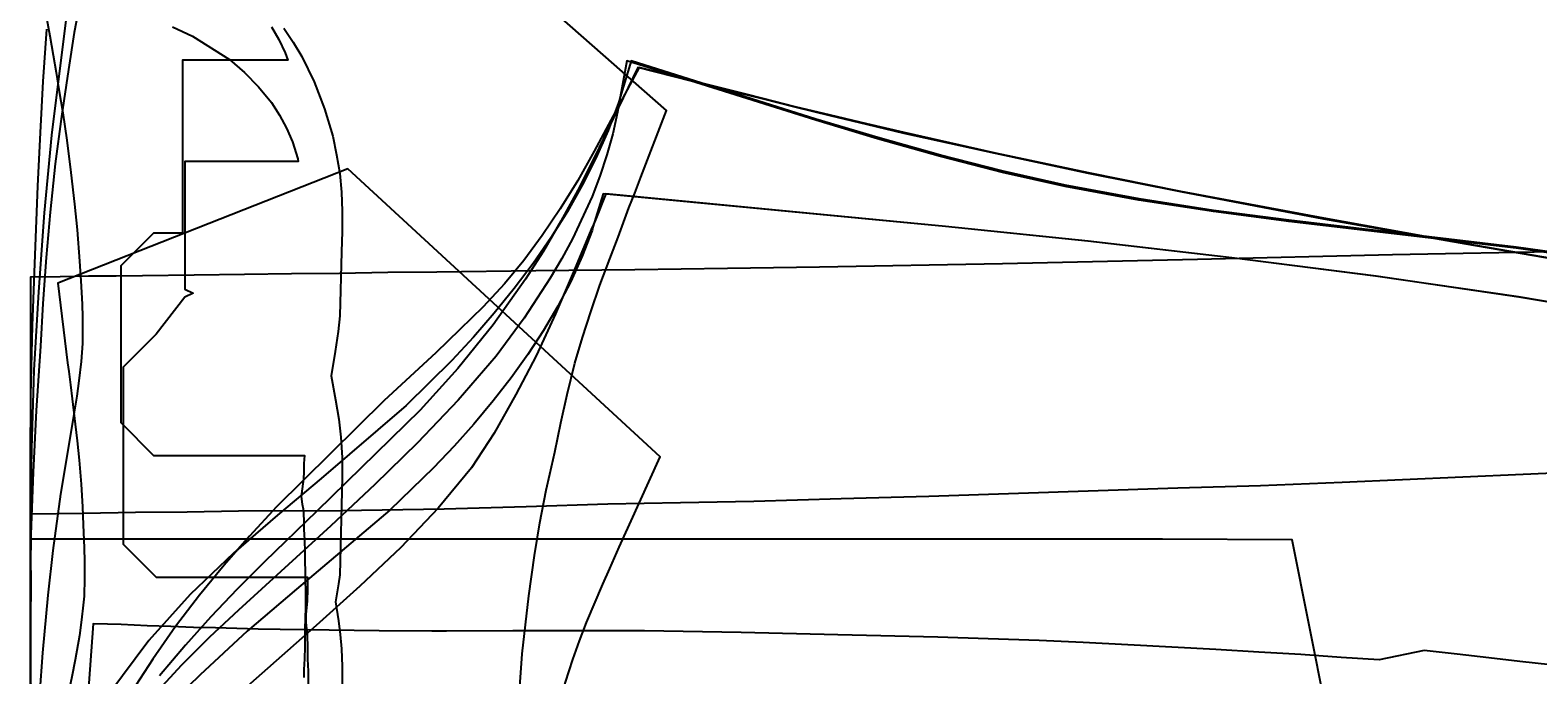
# Model space of a CAD drawing. Header units: millimetres. Extents: x 0 to 1298, y -1 to 755.
# Tile 170 of 179: x 0 to 366, y 312 to 468. Entities that reach past the tile are written whole.
import ezdxf

# ---------------------------------------------------------------- set-up
doc = ezdxf.new("R2010")
doc.units = ezdxf.units.MM
doc.layers.add('1', color=7, linetype='Continuous')
doc.layers.add('19', color=7, linetype='Continuous')

# ---------------------------------------------------------------- blocks, each defined once
blk = doc.blocks.new('PART004')
at = {"layer": '1'}
blk.add_lwpolyline([(369.3, 314), (361.8, 314.8), (354.3, 315.7), (346.6, 316.6), (338.6, 317.5), (327.7, 315.2), (318.4, 315.8), (308.6, 316.5), (298.4, 317.1), (288, 317.7), (266.6, 318.9), (255.8, 319.4), (245.1, 319.9), (232.7, 320.3), (220.5, 320.7), (196.2, 321.3), (172.7, 321.9), (149.2, 322.3), (117.2, 322.3), (101.1, 322.2), (97.6, 322.2), (84.8, 322.3), (72.6, 322.4), (60.7, 322.6), (55.4, 322.7), (50.2, 322.8), (45, 323), (39.7, 323.1), (34.2, 323.3), (28.4, 323.5), (22.1, 323.8), (18.8, 323.9), (15.3, 324), (0, 114.5)], dxfattribs=at)
blk = doc.blocks.new('PART008')
at = {"layer": '1'}
blk.add_lwpolyline([(373.9, 414.4), (330.9, 413.6), (283.5, 412.5), (236.2, 411.4), (191.7, 410.6), (169.4, 410.3), (146.9, 410), (122.8, 409.7), (98.8, 409.4), (86.9, 409.3), (75.1, 409.1), (63.5, 409), (52.1, 408.8), (39.8, 408.7), (27.3, 408.5), (20.9, 408.4), (14.2, 408.4), (7.3, 408.3), (0.1, 408.2), (0.1, 250.5)], dxfattribs=at)
blk = doc.blocks.new('PART021')
at = {"layer": '1'}
for points in [[(118.5, 302.9), (119.5, 316.7), (121.1, 330.8), (122.5, 340.6), (123.8, 348.5), (125.3, 356.4), (126.2, 360.3), (127.4, 365.7), (128.9, 372.8), (130.4, 379.7), (132.3, 387.3), (134.2, 393.5), (136.2, 399.8), (138.4, 406.2), (140.8, 412.6), (142.8, 417.9), (145.4, 425), (146.9, 428.6), (148.3, 432.5), (154.6, 448.7), (71, 522.2)], [(4, 471.2), (4.8, 466.8), (5.6, 462.1), (6.3, 457.9), (7, 453.8), (7.9, 448.1), (8.9, 441.5), (9.9, 433.6), (10.8, 425.9), (11.4, 419.7), (12, 412.1), (12.3, 407.3), (12.6, 401.6), (12.7, 398.5), (12.7, 392.1), (12.4, 387.7), (11.8, 383), (11.3, 379.3), (10.7, 375.4), (9, 365.1), (7.4, 355.5), (5.5, 341.8), (4.3, 330.9), (3, 316.9), (2.3, 306.9)]]:
    blk.add_lwpolyline(points, dxfattribs=at)
blk = doc.blocks.new('PART032')
at = {"layer": '1'}
blk.add_lwpolyline([(314.8, 302.9), (306.5, 344.4), (275, 344.5), (0, 344.5), (0.1, 287.9)], dxfattribs=at)
blk = doc.blocks.new('PART035')
at = {"layer": '1'}
blk.add_lwpolyline([(377.3, 360.9), (318.7, 358.3), (298.8, 357.5), (278.8, 356.9), (218.3, 354.9), (197, 354.3), (175.8, 353.7), (158, 353.4), (140.3, 353), (120.5, 352.4), (100.6, 351.8), (75.5, 351.4), (50.6, 351.3), (38.1, 351.1), (25.6, 351), (12.9, 350.8), (0, 350.6), (0, 228.5)], dxfattribs=at)
blk = doc.blocks.new('PART051')
at = {"layer": '1'}
blk.add_lwpolyline([(127.6, 134.8), (126.5, 139), (125.8, 141.9), (123, 153.9), (121.6, 161.3), (119.9, 172.2), (118.6, 182.9), (117.8, 191.2), (117.2, 197.4), (116.8, 203.9), (116.6, 206.6), (116.4, 208.8), (116.2, 212.7), (116.1, 214.4), (116.1, 220.2), (116.2, 221.9), (116.3, 223.8), (116.5, 228), (116.7, 230.7), (117.2, 237.2), (117.7, 243.5), (118.4, 251.7), (119.7, 262.5), (121.3, 273.3), (122.7, 280.8), (125.4, 292.8), (126.2, 295.7), (127.3, 299.9), (128.6, 304.9), (130, 309.8), (131.8, 315.3), (133.4, 319.8), (135.1, 324.3), (139.1, 333.6), (140.8, 337.4), (143.1, 342.6), (144.3, 345.3), (145.6, 348.1), (153, 364.5), (77.2, 434.5), (6.7, 406.7), (9.1, 387.4), (9.4, 385.3), (9.8, 382), (10.2, 378.6), (10.9, 372.5), (11.4, 368.4), (11.9, 363.7), (12.4, 357.9), (12.7, 352.4), (12.9, 348), (13.1, 342.4), (13.2, 339.1), (13.2, 335.1), (13.1, 330.7), (12.9, 328.5), (12.5, 324.9), (12, 321.1), (10.9, 315.2), (10.1, 311.1), (9.2, 306.9), (7.7, 299.1), (5.8, 287.8), (4.5, 278.9), (3.1, 267.4), (2.7, 264), (1.8, 255), (1.1, 247.4), (0.5, 238.2), (0.1, 230.2), (0, 223.5), (0, 213.7), (0.1, 209), (0.2, 204), (0.5, 196), (1.2, 186.7), (1.9, 179.2), (2.9, 170.2), (3.3, 166.7), (4.7, 155.3), (6.1, 146.4), (8.1, 135.1), (9.6, 127.3), (10.5, 123.1), (11.3, 119), (12.4, 113.2), (13, 109.4), (13.4, 105.8), (13.7, 99.1), (13.7, 91.8), (13.5, 86.3), (13.3, 81.8), (12.9, 76.3), (12.5, 70.6), (12, 65.8), (11.6, 61.7), (10.9, 55.6), (10.3, 51), (7.5, 27.5), (78.1, 0), (153.6, 70.2), (146.1, 86.7), (144.9, 89.4), (143, 93.5), (141.3, 97.3), (139.5, 101.2), (135.6, 110.5), (132.2, 119.4), (130.4, 124.9), (129, 129.8)], close=True, dxfattribs=at)
at = {"layer": '19'}
blk.add_text('PART051', height=1, dxfattribs=at).set_placement((0, 0))
blk = doc.blocks.new('PART057')
at = {"layer": '1'}
blk.add_lwpolyline([(9.9, 480.4), (5.2, 442.7), (3.4, 423.8), (2, 404.6), (0.9, 385.6), (0.3, 366.6), (0, 345.8), (0, 324.8), (0.2, 304.3)], dxfattribs=at)
blk = doc.blocks.new('PART060')
at = {"layer": '1'}
blk.add_lwpolyline([(61.6, 468.7), (63.9, 465.3), (66, 461.8), (69, 455.6), (71.5, 449.1), (73.5, 442.4), (74.4, 437.9), (75.2, 433.4), (75.6, 428.8), (75.8, 424.2), (75.8, 419.3), (75.6, 414.3), (75.2, 398.8), (74.8, 395), (74.1, 390.1), (73.1, 384.2), (74.2, 378.4), (75, 373.7), (75.5, 369.3), (75.8, 364.4), (75.8, 359.5), (75.2, 335.9), (74.9, 333.7), (74.2, 329.3), (74.9, 324.7), (75.3, 321.4), (75.6, 317.9), (75.8, 313.6), (75.8, 309.1)], dxfattribs=at)
blk = doc.blocks.new('PART068')
at = {"layer": '1'}
blk.add_lwpolyline([(383.7, 410.2), (348.8, 416.2), (314.2, 422.3), (279.5, 428.9), (257.1, 433.4), (234.5, 438.2), (212.3, 443.1), (203.2, 445.3), (194.4, 447.4), (185.8, 449.5), (177.9, 451.5), (169.2, 453.6), (147.6, 459.1), (137, 437.2), (133, 429.3), (128.9, 421.8), (124.7, 414.5), (120.3, 407.7), (112.5, 396.6), (103.9, 386), (94.7, 375.9), (69.6, 351.3), (56.9, 339), (50.3, 332.4), (43.9, 325.7), (37.7, 318.8), (31.4, 311.3)], dxfattribs=at)
blk = doc.blocks.new('PART070')
at = {"layer": '1'}
blk.add_lwpolyline([(383.7, 410.3), (348.8, 416.3), (314.2, 422.5), (279.5, 429), (257.1, 433.5), (234.5, 438.3), (212.3, 443.3), (203.2, 445.4), (194.4, 447.5), (185.8, 449.6), (178, 451.6), (173.8, 452.6), (147.9, 459.1), (137, 438.8), (133, 431.7), (128.7, 424.8), (124.4, 418.3), (119.9, 412.2), (115.2, 406.6), (110, 401), (104.4, 395.5), (98.5, 389.8), (86, 378.2), (59.8, 352.4), (53.3, 345.3), (47.1, 338.2), (41.1, 330.9), (35.3, 323.3), (29.8, 315.4), (24.5, 307.3)], dxfattribs=at)
blk = doc.blocks.new('PART076')
at = {"layer": '1'}
blk.add_lwpolyline([(394.6, 410.8), (360.9, 415.5), (305.7, 422), (287.4, 424.4), (269.4, 427.2), (251.4, 430.5), (236.3, 433.9), (221.1, 437.8), (205.9, 442.1), (190.8, 446.6), (146, 460.7), (143.3, 451.9), (143.1, 451), (142.9, 450.5), (140.4, 443.8), (137.4, 437.1), (134.1, 430.5), (130.5, 424.1), (126.5, 417.7), (122.2, 411.5), (117.6, 405.4), (112.7, 399.4), (107.7, 393.6), (102.4, 387.9), (91.3, 377), (70.7, 359.3), (60.1, 350.4), (49.4, 341.1), (38.9, 331.1), (28.8, 319.9), (19.1, 306.9)], dxfattribs=at)
blk = doc.blocks.new('PART081')
at = {"layer": '1'}
blk.add_lwpolyline([(4, 468.4), (3.1, 455.7), (2.4, 443.3), (1.8, 430.3), (1.1, 413.6), (0.5, 396.4), (0.1, 379.5), (0, 364), (0, 348.4), (0.2, 333.2), (0, 317.9), (0, 302.4)], dxfattribs=at)
blk = doc.blocks.new('PART082')
at = {"layer": '1'}
blk.add_lwpolyline([(394.7, 410.4), (360.9, 415.2), (325.1, 419.4), (305.7, 421.7), (287.4, 424.1), (269.3, 426.9), (251.4, 430.2), (236.2, 433.6), (221.1, 437.5), (205.8, 441.8), (190.8, 446.3), (144.9, 460.7), (143, 450.1), (142.7, 448.3), (141.5, 443), (140.1, 437.9), (138.4, 432.7), (136.5, 427.8), (131.7, 417.5), (129.1, 412.7), (126.3, 407.9), (120, 398.2), (113.2, 389), (104, 378.3), (94.1, 367.9), (83.7, 357.8), (73, 347.8), (50.6, 327.3), (43.6, 320.7), (36.8, 313.9), (30.1, 306.7)], dxfattribs=at)
blk = doc.blocks.new('PART087')
at = {"layer": '1'}
blk.add_lwpolyline([(58.6, 469), (60.4, 465.9), (61.9, 462.7), (62.6, 460.9), (37, 460.9), (37, 418.9), (30, 418.9), (22, 410.9), (22, 372.9), (30, 364.9), (66.6, 364.9), (66.5, 362.9), (66.5, 360.9), (66.4, 359.2), (66.2, 358), (66.1, 356.8), (65.8, 354.9), (66.1, 353), (66.3, 351.9), (66.4, 350.7), (66.5, 349), (66.5, 347), (66.6, 344.3), (66.6, 343.4), (66.7, 342.3), (66.7, 338.8), (66.8, 337.1), (66.8, 334.4), (66.9, 332), (66.9, 327.8), (66.8, 325.4), (66.7, 322.7), (66.7, 317.4), (66.6, 316.4), (66.6, 315.5), (66.5, 312.9), (66.5, 310.9)], dxfattribs=at)
blk = doc.blocks.new('PART094')
at = {"layer": '1'}
blk.add_lwpolyline([(396, 397.6), (361.5, 403.4), (326.8, 408.4), (291.9, 412.9), (257, 416.9), (222.3, 420.5), (139.8, 428.4), (137.3, 422.1), (136.8, 421), (136.5, 420.3), (132, 409.5), (127.6, 399.3), (122.9, 389.1), (120.4, 384.3), (118, 379.7), (112.7, 370.3), (107.2, 361.9), (99.1, 352.1), (90, 342.5), (80.1, 333.1), (69.5, 323.6), (47.9, 304.5)], dxfattribs=at)
blk = doc.blocks.new('PART096')
at = {"layer": '1'}
blk.add_lwpolyline([(12.4, 476.5), (10.7, 467.6), (9.3, 458.6), (7.6, 447.2), (6.1, 435.7), (4.9, 424), (3.9, 413), (3.1, 401.8), (2.5, 391.4), (1.5, 375.8), (0.7, 360.8), (0.2, 345.7), (0, 330.2), (0.1, 314.6), (0.2, 300.4)], dxfattribs=at)
blk = doc.blocks.new('PART103')
at = {"layer": '1'}
blk.add_lwpolyline([(396.1, 397.6), (361.6, 403.3), (326.9, 408.4), (291.9, 412.9), (256.9, 416.9), (222.3, 420.5), (139.2, 428.4), (136.7, 420.3), (136.5, 419.5), (134.1, 413.3), (131.3, 407.1), (128.2, 401.1), (124.7, 395.2), (120.9, 389.4), (116.8, 383.7), (112.5, 378.1), (107.8, 372.5), (103, 367.1), (98, 361.9), (87.4, 351.6), (64.7, 332.4), (52.7, 322.2), (41.3, 311.6), (35.5, 305.9)], dxfattribs=at)
blk = doc.blocks.new('PART105')
at = {"layer": '1'}
blk.add_lwpolyline([(34.6, 469), (39.4, 466.7), (48.4, 461.1), (52.1, 457.9), (55.5, 454.4), (58.6, 450.6), (60.6, 447.5), (62.3, 444.4), (63.7, 441.1), (65, 436.9), (65.1, 436.3), (37.6, 436.3), (37.6, 405.3), (39.6, 404.3), (37.6, 403.3), (30.6, 394.3), (22.6, 386.3), (22.6, 343.3), (30.6, 335.3), (67.4, 335.3), (67.4, 332.4), (67.3, 329.5), (67, 326.3), (67, 324.3), (67.3, 321.2), (67.4, 318.2), (67.4, 315.4), (67.5, 312.5), (67.5, 287.5)], dxfattribs=at)
blk = doc.blocks.new('PART115')
at = {"layer": '1'}
blk.add_lwpolyline([(369.3, 314), (361.8, 314.8), (354.3, 315.7), (346.6, 316.6), (338.6, 317.5), (327.7, 315.2), (318.4, 315.8), (308.6, 316.5), (298.4, 317.1), (288, 317.7), (266.6, 318.9), (255.8, 319.4), (245.1, 319.9), (232.7, 320.3), (220.5, 320.7), (196.2, 321.3), (172.7, 321.9), (149.2, 322.3), (117.2, 322.3), (101.1, 322.2), (97.6, 322.2), (84.8, 322.3), (72.6, 322.4), (60.7, 322.6), (55.4, 322.7), (50.2, 322.8), (45, 323), (39.7, 323.1), (34.2, 323.3), (28.4, 323.5), (22.1, 323.8), (18.8, 323.9), (15.3, 324), (0, 114.5)], dxfattribs=at)
blk = doc.blocks.new('PART117')
at = {"layer": '1'}
blk.add_lwpolyline([(373.9, 414.4), (330.9, 413.6), (283.5, 412.5), (236.2, 411.4), (191.7, 410.6), (169.4, 410.3), (146.9, 410), (122.8, 409.7), (98.8, 409.4), (86.9, 409.3), (75.1, 409.1), (63.5, 409), (52.1, 408.8), (39.8, 408.7), (27.3, 408.5), (20.9, 408.4), (14.2, 408.4), (7.3, 408.3), (0.1, 408.2), (0.1, 250.5)], dxfattribs=at)
blk = doc.blocks.new('PART129')
at = {"layer": '1'}
for points in [[(118.5, 302.9), (119.5, 316.7), (121.1, 330.8), (122.5, 340.6), (123.8, 348.5), (125.3, 356.4), (126.2, 360.3), (127.4, 365.7), (128.9, 372.8), (130.4, 379.7), (132.3, 387.3), (134.2, 393.5), (136.2, 399.8), (138.4, 406.2), (140.8, 412.6), (142.8, 417.9), (145.4, 425), (146.9, 428.6), (148.3, 432.5), (154.6, 448.7), (71, 522.2)], [(4, 471.2), (4.8, 466.8), (5.6, 462.1), (6.3, 457.9), (7, 453.8), (7.9, 448.1), (8.9, 441.5), (9.9, 433.6), (10.8, 425.9), (11.4, 419.7), (12, 412.1), (12.3, 407.3), (12.6, 401.6), (12.7, 398.5), (12.7, 392.1), (12.4, 387.7), (11.8, 383), (11.3, 379.3), (10.7, 375.4), (9, 365.1), (7.4, 355.5), (5.5, 341.8), (4.3, 330.9), (3, 316.9), (2.3, 306.9)]]:
    blk.add_lwpolyline(points, dxfattribs=at)
blk = doc.blocks.new('PART137')
at = {"layer": '1'}
blk.add_lwpolyline([(314.8, 302.9), (306.5, 344.4), (275, 344.5), (0, 344.5), (0.1, 287.9)], dxfattribs=at)
blk = doc.blocks.new('PART138')
at = {"layer": '1'}
blk.add_lwpolyline([(377.3, 360.9), (318.7, 358.3), (298.8, 357.5), (278.8, 356.9), (218.3, 354.9), (197, 354.3), (175.8, 353.7), (158, 353.4), (140.3, 353), (120.5, 352.4), (100.6, 351.8), (75.5, 351.4), (50.6, 351.3), (38.1, 351.1), (25.6, 351), (12.9, 350.8), (0, 350.6), (0, 228.5)], dxfattribs=at)
blk = doc.blocks.new('PART152')
at = {"layer": '1'}
blk.add_lwpolyline([(127.6, 134.8), (126.5, 139), (125.8, 141.9), (123, 153.9), (121.6, 161.3), (119.9, 172.2), (118.6, 182.9), (117.8, 191.2), (117.2, 197.4), (116.8, 203.9), (116.6, 206.6), (116.4, 208.8), (116.2, 212.7), (116.1, 214.4), (116.1, 220.2), (116.2, 221.9), (116.3, 223.8), (116.5, 228), (116.7, 230.7), (117.2, 237.2), (117.7, 243.5), (118.4, 251.7), (119.7, 262.5), (121.3, 273.3), (122.7, 280.8), (125.4, 292.8), (126.2, 295.7), (127.3, 299.9), (128.6, 304.9), (130, 309.8), (131.8, 315.3), (133.4, 319.8), (135.1, 324.3), (139.1, 333.6), (140.8, 337.4), (143.1, 342.6), (144.3, 345.3), (145.6, 348.1), (153, 364.5), (77.2, 434.5), (6.7, 406.7), (9.1, 387.4), (9.4, 385.3), (9.8, 382), (10.2, 378.6), (10.9, 372.5), (11.4, 368.4), (11.9, 363.7), (12.4, 357.9), (12.7, 352.4), (12.9, 348), (13.1, 342.4), (13.2, 339.1), (13.2, 335.1), (13.1, 330.7), (12.9, 328.5), (12.5, 324.9), (12, 321.1), (10.9, 315.2), (10.1, 311.1), (9.2, 306.9), (7.7, 299.1), (5.8, 287.8), (4.5, 278.9), (3.1, 267.4), (2.7, 264), (1.8, 255), (1.1, 247.4), (0.5, 238.2), (0.1, 230.2), (0, 223.5), (0, 213.7), (0.1, 209), (0.2, 204), (0.5, 196), (1.2, 186.7), (1.9, 179.2), (2.9, 170.2), (3.3, 166.7), (4.7, 155.3), (6.1, 146.4), (8.1, 135.1), (9.6, 127.3), (10.5, 123.1), (11.3, 119), (12.4, 113.2), (13, 109.4), (13.4, 105.8), (13.7, 99.1), (13.7, 91.8), (13.5, 86.3), (13.3, 81.8), (12.9, 76.3), (12.5, 70.6), (12, 65.8), (11.6, 61.7), (10.9, 55.6), (10.3, 51), (9.8, 46.8), (7.5, 27.5), (78.1, 0), (153.6, 70.2), (146.1, 86.7), (144.9, 89.4), (143, 93.5), (141.3, 97.3), (139.5, 101.2), (135.6, 110.5), (132.2, 119.4), (130.4, 124.9), (129, 129.8)], close=True, dxfattribs=at)
at = {"layer": '19'}
blk.add_text('PART152', height=1, dxfattribs=at).set_placement((0, 0))
blk = doc.blocks.new('PART157')
at = {"layer": '1'}
blk.add_lwpolyline([(9.9, 480.4), (5.2, 442.7), (3.4, 423.8), (2, 404.6), (0.9, 385.6), (0.3, 366.6), (0, 345.8), (0, 324.8), (0.2, 304.3)], dxfattribs=at)
blk = doc.blocks.new('PART160')
at = {"layer": '1'}
blk.add_lwpolyline([(61.6, 468.7), (63.9, 465.3), (66, 461.8), (69, 455.6), (71.5, 449.1), (73.5, 442.4), (74.4, 437.9), (75.2, 433.4), (75.6, 428.8), (75.8, 424.2), (75.8, 419.3), (75.6, 414.3), (75.2, 398.8), (74.8, 395), (74.1, 390.1), (73.1, 384.2), (74.2, 378.4), (75, 373.7), (75.5, 369.3), (75.8, 364.4), (75.8, 359.5), (75.2, 335.9), (74.9, 333.7), (74.2, 329.3), (74.9, 324.7), (75.3, 321.4), (75.6, 317.9), (75.8, 313.6), (75.8, 309.1)], dxfattribs=at)
blk = doc.blocks.new('PART167')
at = {"layer": '1'}
blk.add_lwpolyline([(383.7, 410.2), (348.8, 416.2), (314.2, 422.3), (279.5, 428.9), (257.1, 433.4), (234.5, 438.2), (212.3, 443.1), (203.2, 445.3), (194.4, 447.4), (185.8, 449.5), (177.9, 451.5), (169.2, 453.6), (147.6, 459.1), (137, 437.2), (133, 429.3), (128.9, 421.8), (124.7, 414.5), (120.3, 407.7), (112.5, 396.6), (103.9, 386), (94.7, 375.9), (69.6, 351.3), (56.9, 339), (50.3, 332.4), (43.9, 325.7), (37.7, 318.8), (31.4, 311.3)], dxfattribs=at)
blk = doc.blocks.new('PART169')
at = {"layer": '1'}
blk.add_lwpolyline([(383.7, 410.3), (348.8, 416.3), (314.2, 422.5), (279.5, 429), (257.1, 433.5), (234.5, 438.3), (212.3, 443.3), (203.2, 445.4), (194.4, 447.5), (185.8, 449.6), (178, 451.6), (173.8, 452.6), (147.9, 459.1), (137, 438.8), (133, 431.7), (128.7, 424.8), (124.4, 418.3), (119.9, 412.2), (115.2, 406.6), (110, 401), (104.4, 395.5), (98.5, 389.8), (86, 378.2), (59.8, 352.4), (53.3, 345.3), (47.1, 338.2), (41.1, 330.9), (35.3, 323.3), (29.8, 315.4), (24.5, 307.3)], dxfattribs=at)
blk = doc.blocks.new('PART175')
at = {"layer": '1'}
blk.add_lwpolyline([(394.6, 410.8), (360.9, 415.5), (305.7, 422), (287.4, 424.4), (269.4, 427.2), (251.4, 430.5), (236.3, 433.9), (221.1, 437.8), (205.9, 442.1), (190.8, 446.6), (146, 460.7), (143.3, 451.9), (143.1, 451), (142.9, 450.5), (140.4, 443.8), (137.4, 437.1), (134.1, 430.5), (130.5, 424.1), (126.5, 417.7), (122.2, 411.5), (117.6, 405.4), (112.7, 399.4), (107.7, 393.6), (102.4, 387.9), (91.3, 377), (70.7, 359.3), (60.1, 350.4), (49.4, 341.1), (38.9, 331.1), (28.8, 319.9), (19.1, 306.9)], dxfattribs=at)
blk = doc.blocks.new('PART179')
at = {"layer": '1'}
blk.add_lwpolyline([(4, 468.4), (3.1, 455.7), (2.4, 443.3), (1.8, 430.3), (1.1, 413.6), (0.5, 396.4), (0.1, 379.5), (0, 364), (0, 348.4), (0.2, 333.2), (0, 317.9), (0, 302.4)], dxfattribs=at)
blk = doc.blocks.new('PART180')
at = {"layer": '1'}
blk.add_lwpolyline([(394.7, 410.4), (360.9, 415.2), (325.1, 419.4), (305.7, 421.7), (287.4, 424.1), (269.3, 426.9), (251.4, 430.2), (236.2, 433.6), (221.1, 437.5), (205.8, 441.8), (190.8, 446.3), (144.9, 460.7), (143, 450.1), (142.7, 448.3), (141.5, 443), (140.1, 437.9), (138.4, 432.7), (136.5, 427.8), (131.7, 417.5), (129.1, 412.7), (126.3, 407.9), (120, 398.2), (113.2, 389), (104, 378.3), (94.1, 367.9), (83.7, 357.8), (73, 347.8), (50.6, 327.3), (43.6, 320.7), (36.8, 313.9), (30.1, 306.7)], dxfattribs=at)
blk = doc.blocks.new('PART184')
at = {"layer": '1'}
blk.add_lwpolyline([(58.6, 469), (60.4, 465.9), (61.9, 462.7), (62.6, 460.9), (37, 460.9), (37, 418.9), (30, 418.9), (22, 410.9), (22, 372.9), (30, 364.9), (66.6, 364.9), (66.5, 362.9), (66.5, 360.9), (66.4, 359.2), (66.2, 358), (66.1, 356.8), (65.8, 354.9), (66.1, 353), (66.3, 351.9), (66.4, 350.7), (66.5, 349), (66.5, 347), (66.6, 344.3), (66.6, 343.4), (66.7, 342.3), (66.7, 338.8), (66.8, 337.1), (66.8, 334.4), (66.9, 332), (66.9, 327.8), (66.8, 325.4), (66.7, 322.7), (66.7, 317.4), (66.6, 316.4), (66.6, 315.5), (66.5, 312.9), (66.5, 310.9)], dxfattribs=at)
blk = doc.blocks.new('PART191')
at = {"layer": '1'}
blk.add_lwpolyline([(396, 397.6), (361.5, 403.4), (326.8, 408.4), (291.9, 412.9), (257, 416.9), (222.3, 420.5), (139.8, 428.4), (137.3, 422.1), (136.8, 421), (136.5, 420.3), (132, 409.5), (127.6, 399.3), (122.9, 389.1), (120.4, 384.3), (118, 379.7), (112.7, 370.3), (107.2, 361.9), (99.1, 352.1), (90, 342.5), (80.1, 333.1), (69.5, 323.6), (47.9, 304.5)], dxfattribs=at)
blk = doc.blocks.new('PART192')
at = {"layer": '1'}
blk.add_lwpolyline([(12.4, 476.5), (10.7, 467.6), (9.3, 458.6), (7.6, 447.2), (6.1, 435.7), (4.9, 424), (3.9, 413), (3.1, 401.8), (2.5, 391.4), (1.5, 375.8), (0.7, 360.8), (0.2, 345.7), (0, 330.2), (0.1, 314.6), (0.2, 300.4)], dxfattribs=at)
blk = doc.blocks.new('PART198')
at = {"layer": '1'}
blk.add_lwpolyline([(396.1, 397.6), (361.6, 403.3), (326.9, 408.4), (291.9, 412.9), (256.9, 416.9), (222.3, 420.5), (139.2, 428.4), (136.7, 420.3), (136.5, 419.5), (134.1, 413.3), (131.3, 407.1), (128.2, 401.1), (124.7, 395.2), (120.9, 389.4), (116.8, 383.7), (112.5, 378.1), (107.8, 372.5), (103, 367.1), (98, 361.9), (87.4, 351.6), (64.7, 332.4), (52.7, 322.2), (41.3, 311.6), (35.5, 305.9)], dxfattribs=at)
blk = doc.blocks.new('PART200')
at = {"layer": '1'}
blk.add_lwpolyline([(34.6, 469), (39.4, 466.7), (48.4, 461.1), (52.1, 457.9), (55.5, 454.4), (58.6, 450.6), (60.6, 447.5), (62.3, 444.4), (63.7, 441.1), (65, 436.9), (65.1, 436.3), (37.6, 436.3), (37.6, 405.3), (39.6, 404.3), (37.6, 403.3), (30.6, 394.3), (22.6, 386.3), (22.6, 343.3), (30.6, 335.3), (67.4, 335.3), (67.4, 332.4), (67.3, 329.5), (67, 326.3), (67, 324.3), (67.3, 321.2), (67.4, 318.2), (67.4, 315.4), (67.5, 312.5), (67.5, 287.5)], dxfattribs=at)

msp = doc.modelspace()

# ---------------------------------------------------------------- block references
for name in ['PART087', 'PART184', 'PART060', 'PART160', 'PART105', 'PART200', 'PART081', 'PART179', 'PART057', 'PART157', 'PART096', 'PART192', 'PART008', 'PART117', 'PART021', 'PART129', 'PART076', 'PART082', 'PART175', 'PART180', 'PART068', 'PART070', 'PART167', 'PART169', 'PART035', 'PART138', 'PART094', 'PART103', 'PART191', 'PART198', 'PART004', 'PART115', 'PART032', 'PART137']:
    msp.add_blockref(name, (0, 0))
ref = msp.add_blockref('PART051', (0, 0))
ref.add_attrib('AOF_MIRROR_ALLOWED', '0', (0, 0), dxfattribs={"height": 2.5})
ref.add_attrib('AOF_COORDINATE_SYSTEM', 'x_width_y_length', (0, 0), dxfattribs={"height": 2.5})
ref = msp.add_blockref('PART152', (0, 0))
ref.add_attrib('AOF_MIRROR_ALLOWED', '0', (0, 0), dxfattribs={"height": 2.5})
ref.add_attrib('AOF_COORDINATE_SYSTEM', 'x_width_y_length', (0, 0), dxfattribs={"height": 2.5})

doc.saveas('drawing.dxf')
